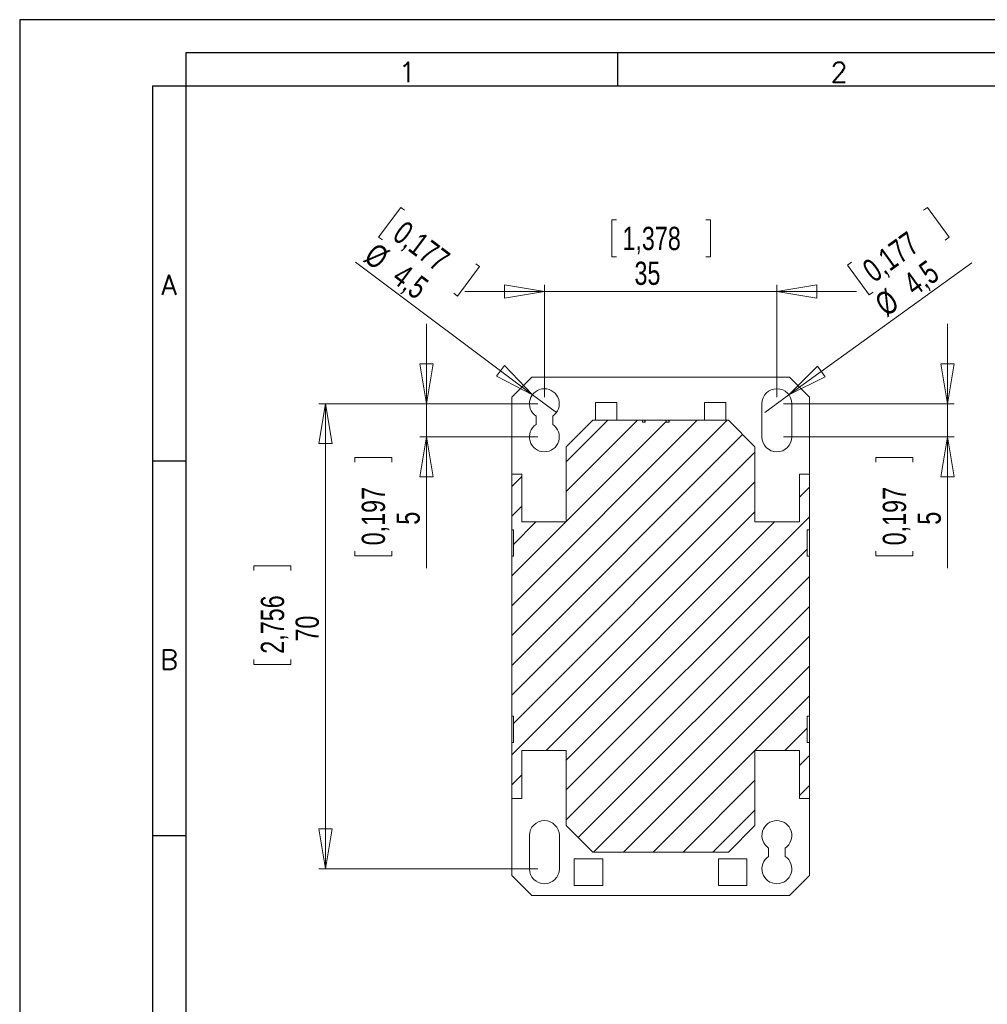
# Model space of a CAD drawing. Header units: millimetres. Extents: x 0 to 420, y 0 to 297.
# Tile 4 of 13: x 0 to 146, y 149 to 297. Entities that reach past the tile are written whole.
import ezdxf

# ---------------------------------------------------------------- set-up
doc = ezdxf.new("R2010")
doc.units = ezdxf.units.MM
doc.layers.add('FORMATO', color=7, linetype='Continuous')
doc.styles.add('SLDTEXTSTYLE0', font='ROMANS')
doc.styles.add('SLDTEXTSTYLE3', font='TXT', dxfattribs={"width": 0.75})
doc.dimstyles.new('SLDDIMSTYLE0', dxfattribs={"dimtxt": 3.5, "dimasz": 6, "dimexe": 0, "dimexo": 0.0625, "dimgap": 0.875, "dimtad": 1, "dimdec": 1, "dimrnd": 1e-09, "dimzin": 12, "dimdsep": 46, "dimtxsty": 'SLDTEXTSTYLE3', "dimblk1": 'CLOSED', "dimblk2": 'CLOSED', "dimsah": 1, "dimcen": 0.09, "dimadec": 0, "dimazin": 3, "dimtfac": 1, "dimtdec": 1, "dimtofl": 0, "dimtmove": 0, "dimatfit": 3, "dimldrblk": 'CLOSED', "dimfxl": 0, "dimfrac": 2, "dimtolj": 1, "dimtzin": 12, "dimarcsym": 0})
doc.dimstyles.new('SLDDIMSTYLE2', dxfattribs={"dimtxt": 3.5, "dimasz": 6, "dimexe": 0, "dimexo": 0.0625, "dimgap": 0.875, "dimtad": 1, "dimdec": 1, "dimrnd": 1e-09, "dimzin": 12, "dimdsep": 46, "dimtxsty": 'SLDTEXTSTYLE3', "dimblk1": 'CLOSED', "dimblk2": 'CLOSED', "dimsah": 1, "dimcen": 0.09, "dimadec": 0, "dimazin": 3, "dimtfac": 1, "dimtdec": 1, "dimtmove": 0, "dimatfit": 0, "dimldrblk": 'CLOSED', "dimfxl": 0, "dimfrac": 2, "dimtolj": 1, "dimtzin": 12, "dimarcsym": 0})
doc.dimstyles.new('SLDDIMSTYLE3', dxfattribs={"dimtxt": 3.5, "dimasz": 6, "dimexe": 0, "dimexo": 0.0625, "dimgap": 0.875, "dimtad": 1, "dimdec": 1, "dimrnd": 1e-09, "dimzin": 12, "dimdsep": 46, "dimtxsty": 'SLDTEXTSTYLE3', "dimblk1": 'NONE', "dimblk2": 'CLOSED', "dimsah": 1, "dimcen": 0, "dimadec": 0, "dimazin": 3, "dimtfac": 1, "dimtdec": 1, "dimtmove": 0, "dimatfit": 3, "dimldrblk": 'NONE', "dimfxl": 0, "dimfrac": 2, "dimtolj": 1, "dimtzin": 12, "dimarcsym": 0})

# ---------------------------------------------------------------- blocks, each defined once
blk = doc.blocks.new('_CLOSED')
at = {"color": 0, "linetype": 'ByBlock', "lineweight": -2}
for p, q in [((-1, 0.166667), (0, 0)), ((-1, 0.166667), (-1, -0.166667)), ((0, 0), (-1, -0.166667)), ((0, 0), (-1, 0))]:
    blk.add_line(p, q, dxfattribs=at)
blk = doc.blocks.new('_D_3')
at = {"color": 7, "linetype": 'Continuous', "lineweight": 0}
for p, q in [((77.99, 239.21), (45.05, 239.21)), ((46.05, 239.21), (46.05, 169.21)), ((35.25, 214.11), (35.25, 214.82)), ((35.25, 214.82), (40.81, 214.82)), ((40.81, 214.82), (40.81, 214.11)), ((35.25, 200.7), (35.25, 199.98)), ((40.81, 199.98), (40.81, 200.7)), ((35.25, 199.98), (40.81, 199.98)), ((77.99, 169.21), (45.05, 169.21))]:
    blk.add_line(p, q, dxfattribs=at)
at = {"color": 7, "linetype": 'Continuous', "lineweight": 0, "xscale": 6, "yscale": 6}
for p, rotation in [((46.05, 239.21, 28.34), 90.00000000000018), ((46.05, 169.21, 28.34), 270.0000000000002)]:
    blk.add_blockref('_CLOSED', p, dxfattribs=dict(at, rotation=rotation))
at = {"color": 7, "linetype": 'Continuous', "lineweight": 0, "char_height": 3.5, "attachment_point": 1, "rotation": 90, "style": 'SLDTEXTSTYLE3'}
for s, insert in [('2,756', (36.3, 201.58, 28.34)), ('70', (41.53, 203.4, 28.34))]:
    blk.add_mtext(s, dxfattribs=dict(at, insert=insert))
blk = doc.blocks.new('_D_4')
at = {"color": 7, "linetype": 'Continuous', "lineweight": 0}
for p, q in [((61.24, 239.21), (61.24, 251.21)), ((77.99, 239.21), (60.24, 239.21)), ((61.24, 239.21), (61.24, 234.21)), ((77.99, 234.21), (60.24, 234.21)), ((61.24, 234.21), (61.24, 214.47)), ((50.45, 230.42), (50.45, 231.13)), ((50.45, 231.13), (56, 231.13)), ((56, 231.13), (56, 230.42)), ((50.45, 217), (50.45, 216.29)), ((56, 216.29), (56, 217)), ((50.45, 216.29), (56, 216.29))]:
    blk.add_line(p, q, dxfattribs=at)
at = {"color": 7, "linetype": 'Continuous', "lineweight": 0, "xscale": 6, "yscale": 6}
for p, rotation in [((61.24, 239.21, 28.34), 270.0000000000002), ((61.24, 234.21, 28.34), 90.00000000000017)]:
    blk.add_blockref('_CLOSED', p, dxfattribs=dict(at, rotation=rotation))
at = {"color": 7, "linetype": 'Continuous', "lineweight": 0, "char_height": 3.5, "attachment_point": 1, "rotation": 90, "style": 'SLDTEXTSTYLE3'}
for s, insert in [('0,197', (51.49, 217.89, 28.34)), ('5', (56.73, 221, 28.34))]:
    blk.add_mtext(s, dxfattribs=dict(at, insert=insert))
blk = doc.blocks.new('_D_5')
at = {"color": 7, "linetype": 'Continuous', "lineweight": 0}
for p, q in [((57.37, 268.74), (54.04, 264.29)), ((57.94, 268.31), (57.37, 268.74)), ((54.04, 264.29), (54.61, 263.86)), ((77.19, 240.56), (50.54, 260.51)), ((69.24, 259.84), (65.91, 255.4)), ((68.67, 260.27), (69.24, 259.84)), ((65.91, 255.4), (65.34, 255.82)), ((77.19, 240.56), (80.79, 237.86))]:
    blk.add_line(p, q, dxfattribs=at)
at = {"color": 7, "linetype": 'Continuous', "lineweight": 0, "xscale": 6, "yscale": 6, "rotation": 323.1747757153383}
blk.add_blockref('_CLOSED', (77.19, 240.56, 28.34), dxfattribs=at)
at = {"color": 7, "linetype": 'Continuous', "lineweight": 0, "char_height": 3.5, "attachment_point": 1, "rotation": 323.1748, "style": 'SLDTEXTSTYLE3'}
for s, insert in [('0,177', (58.02, 266.94, 28.34)), ('%%c', (53.7, 263.63, 28.34)), ('4,5', (57.93, 260.47, 28.34))]:
    blk.add_mtext(s, dxfattribs=dict(at, insert=insert))
blk = doc.blocks.new('_NONE')
blk = doc.blocks.new('_D_6')
at = {"color": 7, "linetype": 'Continuous', "lineweight": 0}
for p, q in [((89.86, 266.87), (89.14, 266.87)), ((89.14, 266.87), (89.14, 261.31)), ((103.27, 266.87), (103.98, 266.87)), ((103.98, 266.87), (103.98, 261.31)), ((89.14, 261.31), (89.86, 261.31)), ((103.98, 261.31), (103.27, 261.31)), ((78.99, 240.21), (78.99, 257.08)), ((113.99, 240.21), (113.99, 257.08)), ((78.99, 256.08), (66.99, 256.08)), ((78.99, 256.08), (113.99, 256.08)), ((113.99, 256.08), (125.99, 256.08))]:
    blk.add_line(p, q, dxfattribs=at)
at = {"color": 7, "linetype": 'Continuous', "lineweight": 0, "xscale": 6, "yscale": 6}
blk.add_blockref('_CLOSED', (78.99, 256.08, 28.34), dxfattribs=at)
at = {"color": 7, "linetype": 'Continuous', "lineweight": 0, "xscale": 6, "yscale": 6, "rotation": 180.0000000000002}
blk.add_blockref('_CLOSED', (113.99, 256.08, 28.34), dxfattribs=at)
at = {"color": 7, "linetype": 'Continuous', "lineweight": 0, "char_height": 3.5, "attachment_point": 1, "style": 'SLDTEXTSTYLE3'}
for s, insert in [('1,378', (90.74, 265.83, 28.34)), ('35', (92.55, 260.59, 28.34))]:
    blk.add_mtext(s, dxfattribs=dict(at, insert=insert))
blk = doc.blocks.new('_D_7')
at = {"color": 7, "linetype": 'Continuous', "lineweight": 0}
for p, q in [((136.08, 268.34), (136.65, 268.76)), ((136.65, 268.76), (139.91, 264.26)), ((139.91, 264.26), (139.33, 263.84)), ((115.81, 240.53), (143.34, 260.41)), ((125.2, 260.49), (124.63, 260.07)), ((124.63, 260.07), (127.88, 255.57)), ((127.88, 255.57), (128.46, 255.98)), ((115.81, 240.53), (112.16, 237.89))]:
    blk.add_line(p, q, dxfattribs=at)
at = {"color": 7, "linetype": 'Continuous', "lineweight": 0, "xscale": 6, "yscale": 6, "rotation": 215.8439872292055}
blk.add_blockref('_CLOSED', (115.81, 240.53, 28.34), dxfattribs=at)
at = {"color": 7, "linetype": 'Continuous', "lineweight": 0, "char_height": 3.5, "attachment_point": 1, "rotation": 35.844, "style": 'SLDTEXTSTYLE3'}
for s, insert in [('0,177', (126.54, 260.16, 28.34)), ('4,5', (132.69, 258.14, 28.34)), ('%%c', (128.41, 255.05, 28.34))]:
    blk.add_mtext(s, dxfattribs=dict(at, insert=insert))
blk = doc.blocks.new('_D_8')
at = {"color": 7, "linetype": 'Continuous', "lineweight": 0}
for p, q in [((139.68, 239.21), (139.68, 251.21)), ((114.99, 239.21), (140.68, 239.21)), ((139.68, 239.21), (139.68, 234.21)), ((114.99, 234.21), (140.68, 234.21)), ((139.68, 234.21), (139.68, 214.47)), ((128.89, 230.42), (128.89, 231.13)), ((128.89, 231.13), (134.45, 231.13)), ((134.45, 231.13), (134.45, 230.42)), ((128.89, 217), (128.89, 216.29)), ((134.45, 216.29), (134.45, 217)), ((128.89, 216.29), (134.45, 216.29))]:
    blk.add_line(p, q, dxfattribs=at)
at = {"color": 7, "linetype": 'Continuous', "lineweight": 0, "xscale": 6, "yscale": 6}
for p, rotation in [((139.68, 239.21, 28.34), 270.0000000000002), ((139.68, 234.21, 28.34), 90.0000000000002)]:
    blk.add_blockref('_CLOSED', p, dxfattribs=dict(at, rotation=rotation))
at = {"color": 7, "linetype": 'Continuous', "lineweight": 0, "char_height": 3.5, "attachment_point": 1, "rotation": 90, "style": 'SLDTEXTSTYLE3'}
for s, insert in [('0,197', (129.93, 217.89, 28.34)), ('5', (135.17, 221, 28.34))]:
    blk.add_mtext(s, dxfattribs=dict(at, insert=insert))

msp = doc.modelspace()

# ---------------------------------------------------------------- hatches: boundary and pattern name
at = {"linetype": 'Continuous', "lineweight": 0}
h = msp.add_hatch(dxfattribs=at)
h.set_pattern_fill('ANSI31', style=0)
h.paths.add_polyline_path([(74.09, 220.21), (74.33, 220.21), (74.33, 216.26), (74.09, 216.26), (74.09, 192.16), (74.33, 192.16), (74.33, 188.21), (74.09, 188.21), (74.09, 179.81), (75.59, 179.81), (75.59, 187.01), (82.29, 187.01), (82.29, 175.71), (86.29, 171.71), (106.69, 171.71), (110.69, 175.71), (110.69, 187.01), (117.39, 187.01), (117.39, 179.81), (118.89, 179.81), (118.89, 188.21), (118.54, 188.21), (118.54, 192.16), (118.89, 192.16), (118.89, 216.26), (118.54, 216.26), (118.54, 220.21), (118.89, 220.21), (118.89, 228.61), (117.39, 228.61), (117.39, 221.41), (110.69, 221.41), (110.69, 232.71), (106.69, 236.71), (97.75, 236.71), (97.75, 236.41), (97.34, 236.41), (97.34, 236.71), (94.15, 236.71), (94.15, 236.41), (93.74, 236.41), (93.74, 236.71), (86.29, 236.71), (82.29, 232.71), (82.29, 221.41), (75.59, 221.41), (75.59, 228.61), (74.09, 228.61)], flags=0)

# ---------------------------------------------------------------- linework, layer by layer
at = {"color": 7, "linetype": 'Continuous', "lineweight": 15}
for p, q in [((77.09, 243.21), (74.09, 240.21)), ((115.89, 243.21), (77.09, 243.21)), ((118.89, 240.21), (115.89, 243.21)), ((74.09, 240.21), (74.09, 228.61)), ((118.89, 228.61), (118.89, 240.21)), ((86.69, 239.41), (89.89, 239.41)), ((86.69, 236.71), (86.69, 239.41)), ((89.89, 239.41), (89.89, 236.71)), ((103.09, 239.41), (106.29, 239.41)), ((103.09, 236.71), (103.09, 239.41)), ((106.29, 239.41), (106.29, 236.71)), ((111.74, 234.21), (111.74, 239.21)), ((116.24, 239.21), (116.24, 234.21)), ((77.74, 236.08), (77.74, 237.34)), ((80.24, 237.34), (80.24, 236.08)), ((86.29, 236.71), (82.29, 232.71)), ((86.29, 236.71), (93.74, 236.71)), ((93.74, 236.71), (93.74, 236.41)), ((94.09, 236.71), (93.74, 236.71)), ((94.15, 236.41), (93.74, 236.41)), ((94.09, 236.71), (94.09, 236.41)), ((94.15, 236.71), (94.09, 236.71)), ((94.15, 236.41), (94.15, 236.71)), ((94.15, 236.71), (97.34, 236.71)), ((97.34, 236.71), (97.34, 236.41)), ((97.7, 236.71), (97.34, 236.71)), ((97.75, 236.41), (97.34, 236.41)), ((97.7, 236.41), (97.7, 236.71)), ((97.75, 236.71), (97.7, 236.71)), ((97.75, 236.41), (97.75, 236.71)), ((97.75, 236.71), (106.69, 236.71)), ((110.69, 232.71), (106.69, 236.71)), ((82.29, 221.41), (82.29, 232.71)), ((110.69, 232.71), (110.69, 221.41)), ((74.09, 220.21), (74.09, 228.61)), ((74.09, 228.61), (75.59, 228.61)), ((75.59, 221.41), (75.59, 228.61)), ((117.39, 228.61), (117.39, 221.41)), ((118.89, 228.61), (117.39, 228.61)), ((118.89, 228.61), (118.89, 220.21)), ((75.59, 221.41), (82.29, 221.41)), ((110.69, 221.41), (117.39, 221.41)), ((74.09, 220.21), (74.33, 220.21)), ((74.09, 216.26), (74.09, 220.21)), ((74.33, 216.26), (74.33, 220.21)), ((118.89, 220.21), (118.54, 220.21)), ((118.54, 220.21), (118.54, 216.26)), ((118.89, 216.26), (118.89, 220.21)), ((74.09, 192.16), (74.09, 216.26)), ((74.33, 216.26), (74.09, 216.26)), ((118.54, 216.26), (118.89, 216.26)), ((118.89, 216.26), (118.89, 192.16)), ((74.09, 192.16), (74.33, 192.16)), ((74.09, 188.21), (74.09, 192.16)), ((74.33, 188.21), (74.33, 192.16)), ((118.89, 192.16), (118.54, 192.16)), ((118.54, 192.16), (118.54, 188.21)), ((118.89, 188.21), (118.89, 192.16)), ((74.09, 179.81), (74.09, 188.21)), ((74.33, 188.21), (74.09, 188.21)), ((118.54, 188.21), (118.89, 188.21)), ((118.89, 188.21), (118.89, 179.81)), ((82.29, 187.01), (75.59, 187.01)), ((75.59, 187.01), (75.59, 179.81)), ((82.29, 175.71), (82.29, 187.01)), ((117.39, 187.01), (110.69, 187.01)), ((110.69, 187.01), (110.69, 175.71)), ((117.39, 179.81), (117.39, 187.01)), ((75.59, 179.81), (74.09, 179.81)), ((74.09, 179.81), (74.09, 168.21)), ((117.39, 179.81), (118.89, 179.81)), ((118.89, 168.21), (118.89, 179.81)), ((82.29, 175.71), (86.29, 171.71)), ((106.69, 171.71), (110.69, 175.71)), ((76.74, 169.21), (76.74, 174.21)), ((81.24, 174.21), (81.24, 169.21)), ((112.74, 171.08), (112.74, 172.34)), ((115.24, 172.34), (115.24, 171.08)), ((83.49, 170.71), (87.79, 170.71)), ((83.49, 166.71), (83.49, 170.71)), ((106.69, 171.71), (86.29, 171.71)), ((87.79, 170.71), (87.79, 166.71)), ((105.19, 170.71), (109.49, 170.71)), ((105.19, 166.71), (105.19, 170.71)), ((109.49, 170.71), (109.49, 166.71)), ((74.09, 168.21), (77.09, 165.21)), ((115.89, 165.21), (118.89, 168.21)), ((87.79, 166.71), (83.49, 166.71)), ((109.49, 166.71), (105.19, 166.71)), ((77.09, 165.21), (115.89, 165.21))]:
    msp.add_line(p, q, dxfattribs=at)
for centre, start, end in [((78.99, 239.21), 303.749, 236.251), ((113.99, 239.21), 0, 180), ((78.99, 234.21), 123.749, 56.251), ((113.99, 234.21), 180, 0), ((78.99, 174.21), 0, 180), ((113.99, 174.21), 303.749, 236.251), ((113.99, 169.21), 123.749, 56.251), ((78.99, 169.21), 180, 0)]:
    msp.add_arc(centre, 2.25, start, end, dxfattribs=at)
at = {"layer": 'FORMATO'}
for p, q in [((420, 297), (0, 297)), ((0, 297), (0, 0)), ((415, 292), (25, 292)), ((25, 292), (25, 287)), ((90, 292), (90, 287)), ((20, 287), (20, 5)), ((25, 287), (20, 287)), ((25, 287), (25, 5)), ((415, 287), (25, 287)), ((20, 230.6), (25, 230.6)), ((20, 174.2), (25, 174.2))]:
    msp.add_line(p, q, dxfattribs=at)

# ---------------------------------------------------------------- texts
at = {"layer": 'FORMATO', "char_height": 3, "attachment_point": 2, "style": 'SLDTEXTSTYLE0'}
for s, insert in [('1', (58.35, 290.6)), ('2', (123.35, 290.6)), ('A', (22.46, 258.59)), ('B', (22.47, 202.19))]:
    msp.add_mtext(s, dxfattribs=dict(at, insert=insert))

# ---------------------------------------------------------------- dimensions: what is measured, and where the dimension line sits
at = {"color": 7, "linetype": 'Continuous', "lineweight": 0}
for p1, p2, picture, middle in [((80.79, 237.86), (77.19, 240.56), '_D_5', (56.45, 256.08)), ((112.16, 237.89), (115.81, 240.53), '_D_7', (137.35, 256.08))]:
    dim = msp.add_diameter_dim_2p(p1=p1, p2=p2, dimstyle='SLDDIMSTYLE3', dxfattribs=at)
    dim.commit()
    dim.dimension.update_dxf_attribs({"geometry": picture, "text_midpoint": middle, "dimtype": 163})
dim = msp.add_linear_dim(base=(113.99, 256.08), p1=(78.99, 239.21), p2=(113.99, 239.21), dimstyle='SLDDIMSTYLE2', dxfattribs=at)
dim.commit()
dim.dimension.update_dxf_attribs({"geometry": '_D_6', "text_midpoint": (96.56, 256.08), "dimtype": 160})
for base, p1, p2, dimstyle, picture, middle in [((61.24, 234.21), (78.99, 239.21), (78.99, 234.21), 'SLDDIMSTYLE2', '_D_4', (61.24, 223.71)), ((139.68, 234.21), (113.99, 239.21), (113.99, 234.21), 'SLDDIMSTYLE2', '_D_8', (139.68, 223.71)), ((46.05, 169.21), (78.99, 239.21), (78.99, 169.21), 'SLDDIMSTYLE0', '_D_3', (46.05, 207.4))]:
    dim = msp.add_linear_dim(base=base, p1=p1, p2=p2, angle=90, dimstyle=dimstyle, dxfattribs=at)
    dim.commit()
    dim.dimension.update_dxf_attribs({"geometry": picture, "text_midpoint": middle, "dimtype": 160})

doc.saveas('drawing.dxf')
